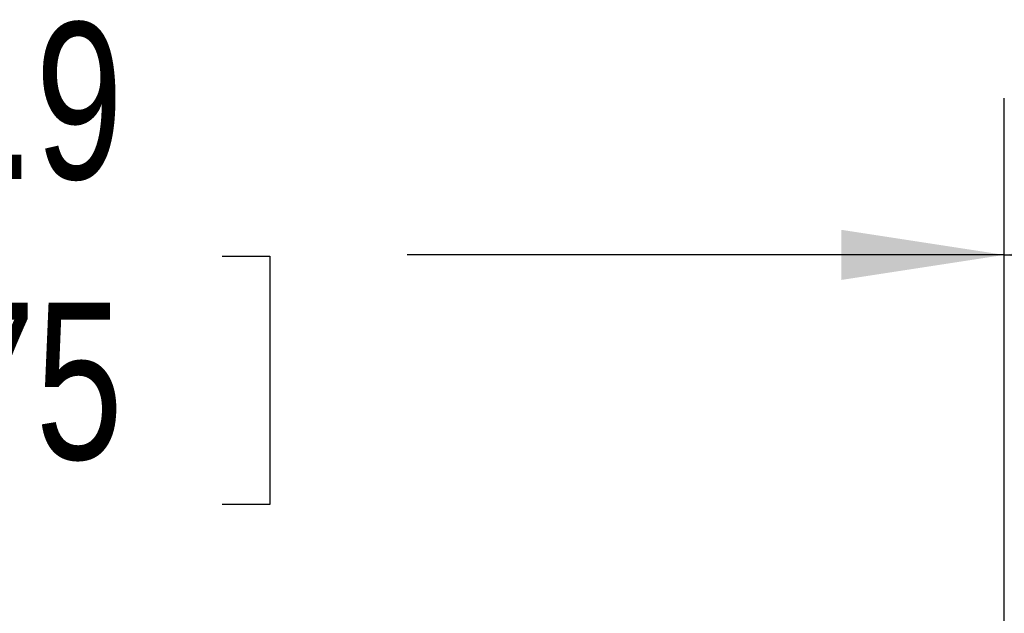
# Model space of a CAD drawing. Header units: millimetres. Extents: x 0 to 489, y 0 to 378.
# Tile 16 of 27: x 239 to 274, y 107 to 128. Entities that reach past the tile are written whole.
import ezdxf

# ---------------------------------------------------------------- set-up
doc = ezdxf.new("R2010")
doc.units = ezdxf.units.MM
doc.header["$LTSCALE"] = 1.75
doc.layers.add('DIMENSIONS', color=140, linetype='Continuous', lineweight=25)
doc.styles.add('SLDTEXTSTYLE2', font='TXT', dxfattribs={"width": 0.75})
doc.dimstyles.new('SLDDIMSTYLE3', dxfattribs={"dimtxt": 5.55625, "dimasz": 5.7785, "dimexe": 0, "dimexo": 0.0625, "dimgap": 1.389063, "dimtad": 0, "dimtih": 1, "dimtoh": 1, "dimdec": 1, "dimrnd": 1e-09, "dimzin": 12, "dimdsep": 46, "dimtxsty": 'SLDTEXTSTYLE2', "dimsah": 1, "dimcen": 0.09, "dimadec": 0, "dimazin": 3, "dimtfac": 1, "dimtdec": 1, "dimtofl": 0, "dimtmove": 0, "dimatfit": 3, "dimfxl": 0, "dimfrac": 2, "dimtolj": 1, "dimtzin": 12, "dimarcsym": 0})

# ---------------------------------------------------------------- blocks, each defined once
blk = doc.blocks.new('_D_5')
at = {"layer": 'DIMENSIONS'}
for p, q in [((203.726, 99.044), (203.726, 125.152)), ((273.576, 102.836), (273.576, 125.152)), ((203.726, 119.595), (224.901, 119.595)), ((231.466, 119.553), (229.773, 119.553)), ((229.773, 119.553), (229.773, 110.732)), ((245.835, 119.553), (247.528, 119.553)), ((247.528, 119.553), (247.528, 110.732)), ((273.576, 119.595), (252.4, 119.595)), ((229.773, 110.732), (231.466, 110.732)), ((247.528, 110.732), (245.835, 110.732))]:
    blk.add_line(p, q, dxfattribs=at)
for points in [[(203.726, 119.595), (209.504, 118.706), (209.504, 120.484)], [(273.576, 119.595), (267.797, 120.484), (267.797, 118.706)]]:
    blk.add_solid(points, dxfattribs=at)
at = {"layer": 'DIMENSIONS', "char_height": 5.5562, "attachment_point": 1, "style": 'SLDTEXTSTYLE2'}
for s, insert in [('69.9', (231.466, 127.844)), ('2.75', (231.466, 117.895))]:
    blk.add_mtext(s, dxfattribs=dict(at, insert=insert))
blk = doc.blocks.new('_D_6')
at = {"layer": 'DIMENSIONS'}
for p, q in [((273.576, 102.836), (273.576, 125.152)), ((432.326, 95.368), (432.326, 125.152)), ((273.576, 119.595), (334.067, 119.595)), ((432.326, 119.595), (371.834, 119.595))]:
    blk.add_line(p, q, dxfattribs=at)
for points in [[(273.576, 119.595), (279.354, 118.706), (279.354, 120.484)], [(432.326, 119.595), (426.547, 120.484), (426.547, 118.706)]]:
    blk.add_solid(points, dxfattribs=at)
at = {"layer": 'DIMENSIONS', "char_height": 5.5562, "attachment_point": 1, "style": 'SLDTEXTSTYLE2'}
for s, insert in [('5ft', (348.482, 126.758)), ('[1525mm]', (335.194, 117.937))]:
    blk.add_mtext(s, dxfattribs=dict(at, insert=insert))

msp = doc.modelspace()

# ---------------------------------------------------------------- dimensions: what is measured, and where the dimension line sits
at = {"layer": 'DIMENSIONS'}
dim = msp.add_linear_dim(base=(273.575571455, 119.595398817), p1=(203.725571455, 96.821537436), p2=(273.575571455, 100.613029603), dimstyle='SLDDIMSTYLE3', dxfattribs=at)
dim.commit()
dim.dimension.update_dxf_attribs({"geometry": '_D_5', "text_midpoint": (238.650571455, 119.595398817), "dimtype": 160})
dim = msp.add_linear_dim(base=(432.326, 119.595), p1=(273.576, 100.613), p2=(432.326, 93.145), text='5ft\\P[1525mm]', dimstyle='SLDDIMSTYLE3', dxfattribs=at)
dim.commit()
dim.dimension.update_dxf_attribs({"geometry": '_D_6', "text_midpoint": (352.951, 119.595), "dimtype": 160})

doc.saveas('drawing.dxf')
